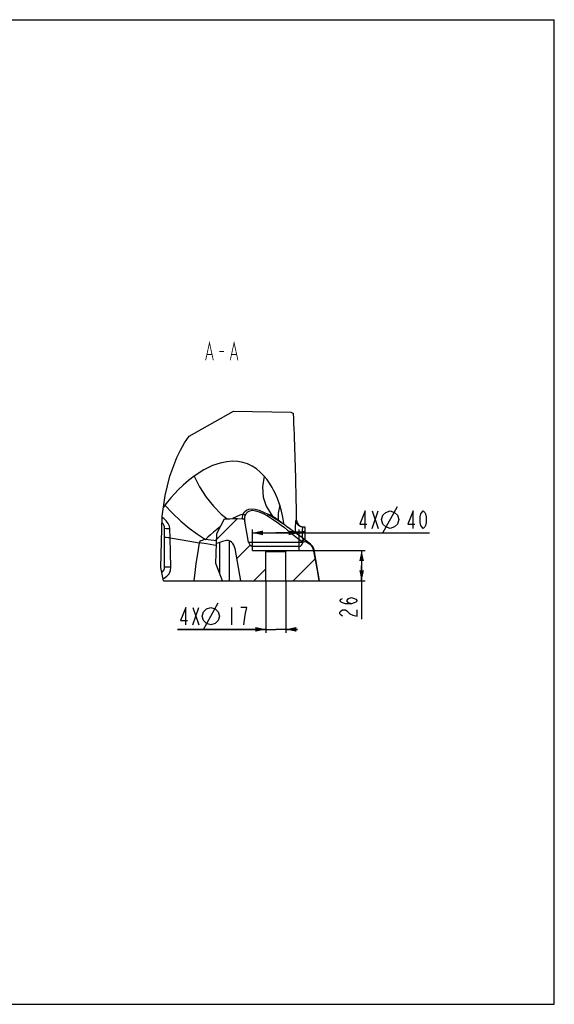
# Model space of a CAD drawing. Header units: millimetres. Extents: x 0 to 1188, y 0 to 840.
# Tile 3 of 3: x 732 to 1188, y 0 to 840. Entities that reach past the tile are written whole.
import ezdxf

# ---------------------------------------------------------------- set-up
doc = ezdxf.new("R2010")
doc.units = ezdxf.units.MM
doc.header["$LTSCALE"] = 65.34
doc.layers.get('0').update_dxf_attribs({"linetype": 'CONTINUOUS'})
for name, color, linetype in [('304103000011_DXF_HATCHING', 7, 'CONTINUOUS'), ('304103000011DXF_CONTINUOUS_LINE', 7, 'CONTINUOUS'), ('JISHUZILIAO1_DXF_DIMENSION', 7, 'CONTINUOUS'), ('JISHUZILIAO1_DXF_FORMAT', 7, 'CONTINUOUS'), ('JISHUZILIAO1_DXF_TEXT', 7, 'CONTINUOUS')]:
    doc.layers.add(name, color=color, linetype=linetype)
doc.styles.get("Standard").update_dxf_attribs({"font": 'txt', "width": 0.7})
doc.dimstyles.new('DIMSTYLE_3', dxfattribs={"dimtxt": 15, "dimasz": 9, "dimexe": 1.5, "dimexo": 0, "dimgap": 1.875, "dimtad": 1, "dimdsep": 46, "dimtxsty": 'Standard', "dimblk": '_FILLED', "dimblk1": '_FILLED', "dimblk2": '_FILLED', "dimcen": 0.09, "dimclrt": 5, "dimazin": 2, "dimtp": 0.2, "dimtm": 0.2, "dimtfac": 1, "dimtofl": 0, "dimtmove": 0, "dimatfit": 3, "dimldrblk": '_FILLED', "dimfxl": 0, "dimtolj": 1, "dimarcsym": 0})
doc.dimstyles.new('DIMSTYLE_4', dxfattribs={"dimtxt": 15, "dimasz": 9, "dimexe": 1.5, "dimexo": 0, "dimgap": 1.875, "dimtad": 1, "dimdsep": 46, "dimtxsty": 'Standard', "dimblk": '_FILLED', "dimblk1": '_FILLED', "dimblk2": '_FILLED', "dimcen": 0.09, "dimclrt": 5, "dimazin": 2, "dimtp": 0.3, "dimtm": 0.3, "dimtfac": 1, "dimtofl": 0, "dimtmove": 0, "dimatfit": 3, "dimldrblk": '_FILLED', "dimfxl": 0, "dimtolj": 1, "dimarcsym": 0})

# ---------------------------------------------------------------- blocks, each defined once
blk = doc.blocks.new('_FILLED')
at = {"color": 0, "linetype": 'ByBlock'}
blk.add_solid([(0, 0), (-1, 0.222), (-1, -0.222)], dxfattribs=at)
blk = doc.blocks.new('*D4')
at = {"layer": 'JISHUZILIAO1_DXF_DIMENSION', "color": 2, "linetype": 'Continuous', "transparency": 16777216}
for p, q in [((941.78, 361.17), (941.78, 316.88)), ((958.78, 361.17), (958.78, 316.88)), ((941.78, 319.88), (866.28, 319.88)), ((866.28, 319.88), (950.28, 319.88)), ((968.78, 319.88), (950.28, 319.88)), ((958.78, 319.88), (968.78, 319.88))]:
    blk.add_line(p, q, dxfattribs=at)
at = {"layer": 'JISHUZILIAO1_DXF_DIMENSION', "color": 2, "linetype": 'Continuous', "transparency": 16777216, "xscale": 9, "yscale": 9, "zscale": 9}
blk.add_blockref('_FILLED', (941.78, 319.88), dxfattribs=at)
at = {"layer": 'JISHUZILIAO1_DXF_DIMENSION', "color": 2, "linetype": 'Continuous', "transparency": 16777216, "xscale": 9, "yscale": 9, "zscale": 9, "rotation": 180}
blk.add_blockref('_FILLED', (958.78, 319.88), dxfattribs=at)
blk = doc.blocks.new('*D5')
at = {"layer": 'JISHUZILIAO1_DXF_DIMENSION', "color": 2, "linetype": 'Continuous', "transparency": 16777216}
for p, q in [((930.28, 390.46), (930.28, 405.21)), ((970.28, 390.46), (970.28, 405.21)), ((930.28, 402.21), (950.28, 402.21)), ((970.28, 402.21), (950.28, 402.21)), ((950.28, 402.21), (1081.36, 402.21))]:
    blk.add_line(p, q, dxfattribs=at)
at = {"layer": 'JISHUZILIAO1_DXF_DIMENSION', "color": 2, "linetype": 'Continuous', "transparency": 16777216, "xscale": 9, "yscale": 9, "zscale": 9, "rotation": 180}
blk.add_blockref('_FILLED', (930.28, 402.21), dxfattribs=at)
at = {"layer": 'JISHUZILIAO1_DXF_DIMENSION', "color": 2, "linetype": 'Continuous', "transparency": 16777216, "xscale": 9, "yscale": 9, "zscale": 9}
blk.add_blockref('_FILLED', (970.28, 402.21), dxfattribs=at)
blk = doc.blocks.new('*D6')
at = {"layer": 'JISHUZILIAO1_DXF_DIMENSION', "color": 2, "linetype": 'Continuous', "transparency": 16777216}
for p, q in [((970.28, 387.17), (1026.52, 387.17)), ((1023.52, 387.17), (1023.52, 374.17)), ((1023.52, 361.17), (1023.52, 374.17)), ((1023.52, 374.17), (1023.52, 328.6)), ((958.78, 361.17), (1026.52, 361.17))]:
    blk.add_line(p, q, dxfattribs=at)
at = {"layer": 'JISHUZILIAO1_DXF_DIMENSION', "color": 2, "linetype": 'Continuous', "transparency": 16777216, "xscale": 9, "yscale": 9, "zscale": 9}
for p, rotation in [((1023.52, 387.17), 90), ((1023.52, 361.17), 270)]:
    blk.add_blockref('_FILLED', p, dxfattribs=dict(at, rotation=rotation))
blk = doc.blocks.new('HATCHING_BL0', base_point=(942.69, 387.79))
at = {"layer": '304103000011_DXF_HATCHING', "linetype": 'Continuous'}
h = blk.add_hatch(dxfattribs=at)
h.set_pattern_fill('A', color=2, scale=23.720412, angle=45, style=0, pattern_type=0)
h.set_pattern_definition([(45, (0, 0), (-16.77286, 16.77286), [])])
edge = h.paths.add_edge_path()
edge.add_line((941.78, 361.17), (920.39, 361.17))
edge.add_line((920.39, 361.17), (915.56, 388.59))
edge.add_spline(control_points=[(915.56, 388.59), (915.5, 388.89), (915.38, 389.49), (915.22, 390.04), (915.13, 390.32)], knot_values=[0, 0, 0, 0, 0.5, 1, 1, 1, 1], degree=3, periodic=0)
edge.add_spline(control_points=[(915.13, 390.32), (914.95, 390.84), (914.53, 391.85), (913.65, 393.27), (912.54, 394.44), (911.26, 395.28), (909.81, 395.73), (908.79, 395.68), (908.26, 395.58)], knot_values=[0, 0, 0, 0, 0.166667, 0.333333, 0.5, 0.666667, 0.833333, 1, 1, 1, 1], degree=3, periodic=0)
edge.add_spline(control_points=[(908.26, 395.58), (907.09, 395.33), (904.8, 394.78), (902.62, 394.14), (901.56, 393.8)], knot_values=[0, 0, 0, 0, 0.5, 1, 1, 1, 1], degree=3, periodic=0)
edge.add_spline(control_points=[(901.56, 393.8), (900.99, 393.62), (899.9, 393.23), (898.88, 392.8), (898.4, 392.57)], knot_values=[0, 0, 0, 0, 0.5, 1, 1, 1, 1], degree=3, periodic=0)
edge.add_spline(control_points=[(898.4, 392.57), (898.68, 395.28), (899.51, 400.48), (901.7, 407.72), (903.63, 411.97), (904.73, 413.98)], knot_values=[0, 0, 0, 0, 0.333333, 0.666667, 1, 1, 1, 1], degree=3, periodic=0)
edge.add_arc((890.41, 773.6), 359.91, 272.2804, 272.9034)
edge.add_arc((927.56, 32.56), 382.06, 92.15556, 92.83781)
edge.add_spline(control_points=[(913.18, 414.35), (914.69, 414.4), (917.66, 414.43), (920.53, 414.3), (921.95, 414.19)], knot_values=[0, 0, 0, 0, 0.5, 1, 1, 1, 1], degree=3, periodic=0)
edge.add_spline(control_points=[(921.95, 414.19), (922.17, 414.18), (922.58, 414.07), (923.18, 413.67), (923.67, 413), (923.84, 412.47), (923.9, 412.17)], knot_values=[0, 0, 0, 0, 0.25, 0.5, 0.75, 1, 1, 1, 1], degree=3, periodic=0)
edge.add_line((923.9, 412.17), (927.05, 394.3))
edge.add_spline(control_points=[(927.05, 394.3), (927.16, 393.7), (927.55, 392.62), (928.71, 391.24), (929.71, 390.68), (930.28, 390.46)], knot_values=[0, 0, 0, 0, 0.333333, 0.666667, 1, 1, 1, 1], degree=3, periodic=0)
edge.add_line((930.28, 390.46), (930.28, 387.17))
edge.add_line((930.28, 387.17), (940.78, 387.17))
edge.add_line((940.78, 387.17), (941.78, 386.17))
edge.add_line((941.78, 386.17), (941.78, 361.17))
edge = h.paths.add_edge_path()
edge.add_line((986.98, 361.17), (958.78, 361.17))
edge.add_line((958.78, 361.17), (958.78, 386.17))
edge.add_line((958.78, 386.17), (959.78, 387.17))
edge.add_line((959.78, 387.17), (970.28, 387.17))
edge.add_line((970.28, 387.17), (970.28, 390.46))
edge.add_spline(control_points=[(970.28, 390.46), (970.77, 390.64), (971.64, 391.11), (972.71, 392.22), (973.16, 393.09), (973.32, 393.57)], knot_values=[0, 0, 0, 0, 0.333333, 0.666667, 1, 1, 1, 1], degree=3, periodic=0)
edge.add_spline(control_points=[(973.32, 393.57), (973.4, 393.8), (973.63, 394.22), (974.22, 394.72), (974.91, 394.96), (975.66, 394.94), (976.1, 394.75), (976.31, 394.62)], knot_values=[0, 0, 0, 0, 0.2, 0.4, 0.6, 0.8, 1, 1, 1, 1], degree=3, periodic=0)
edge.add_arc((899.48, 277.19), 140.33, 55.52127, 56.80411)
edge.add_spline(control_points=[(978.92, 392.87), (979.2, 392.67), (979.74, 392.25), (980.46, 391.52), (981.08, 390.7), (981.59, 389.81), (981.99, 388.86), (982.16, 388.21), (982.23, 387.87)], knot_values=[0, 0, 0, 0, 0.166667, 0.333333, 0.5, 0.666667, 0.833333, 1, 1, 1, 1], degree=3, periodic=0)
edge.add_arc((380.06, 267.08), 614.17, 8.81242, 11.34274)

msp = doc.modelspace()

# ---------------------------------------------------------------- linework, layer by layer
at = {"color": 2, "linetype": 'Continuous'}
for p, q in [((876.327, 484.607), (914.229, 506.146)), ((914.229, 506.146), (962.97, 505.206)), ((962.97, 505.206), (965.342, 504.07)), ((868.815, 472.892), (872.286, 478.967)), ((872.286, 478.967), (876.327, 484.607)), ((865.811, 466.581), (868.815, 472.892)), ((859.927, 450.659), (865.811, 466.581)), ((855.884, 434.101), (859.927, 450.659)), ((853.293, 416.508), (855.884, 434.101)), ((852.093, 372.756), (853.293, 416.508)), ((899.945, 401.554), (906.491, 414.056)), ((898.921, 375.975), (899.945, 401.554)), ((854.285, 361.168), (852.093, 372.756)), ((904.627, 361.168), (898.921, 375.975))]:
    msp.add_line(p, q, dxfattribs=at)
at = {"layer": '304103000011DXF_CONTINUOUS_LINE', "color": 9, "linetype": 'Continuous'}
for p, q in [((940.282, 450.705), (938.981, 441.509)), ((949.356, 436.616), (948.304, 438.616)), ((855.508, 425.774), (854.433, 424.245)), ((907.178, 415.37), (908.64, 414.152)), ((943.042, 416.75), (947.556, 414.011)), ((968.001, 413.084), (967.532, 413.084)), ((957.639, 406.698), (960.366, 404.545)), ((860.648, 372.842), (860.144, 398.028)), ((910.308, 395.488), (910.308, 361.168)), ((966.703, 403.104), (972.656, 403.168)), ((966.703, 403.104), (966.707, 402.577)), ((975.28, 403.168), (972.656, 403.168)), ((972.656, 403.168), (972.701, 398.146)), ((891.1, 392.791), (884.79, 393.734)), ((902.2, 393.986), (902.2, 367.467)), ((927.051, 394.3), (972.742, 394.3)), ((979.887, 392.661), (979.273, 392.809))]:
    msp.add_line(p, q, dxfattribs=at)
at = {"layer": '304103000011DXF_CONTINUOUS_LINE', "color": 7, "linetype": 'Continuous'}
for p, q in [((906.491, 414.056), (908.64, 414.152)), ((927.051, 394.3), (923.9, 412.169)), ((948.643, 415.576), (948.648, 415.571)), ((949.042, 415.261), (949.037, 415.264)), ((958.908, 408.312), (949.042, 415.261)), ((855.28, 373.168), (855.28, 406.168)), ((962.357, 405.8), (971.572, 398.961)), ((975.28, 407.168), (973.516, 407.168)), ((975.28, 396.158), (975.28, 407.168)), ((975.109, 396.287), (971.572, 398.961)), ((979.888, 392.66), (975.109, 396.287)), ((901.562, 393.799), (899.606, 393.094)), ((920.393, 361.168), (915.496, 388.95)), ((970.28, 390.465), (930.28, 390.465)), ((930.28, 387.168), (930.28, 390.465)), ((930.28, 387.168), (970.28, 387.168)), ((941.78, 386.168), (940.78, 387.168)), ((958.78, 386.168), (959.78, 387.168)), ((970.28, 387.168), (970.28, 390.465)), ((982.75, 388.48), (981.884, 390.454)), ((982.912, 387.803), (982.75, 388.48)), ((941.78, 386.168), (958.78, 386.168)), ((941.78, 361.168), (941.78, 386.168)), ((958.78, 361.168), (958.78, 386.168)), ((854.285, 361.168), (987.673, 361.168))]:
    msp.add_line(p, q, dxfattribs=at)
at = {"layer": '304103000011DXF_CONTINUOUS_LINE', "color": 9, "linetype": 'Continuous'}
for points in [[(940.282, 450.705), (937.004, 454.125), (933.65, 456.883), (930.037, 459.17), (926.144, 460.977), (922.041, 462.259), (917.806, 463.003), (913.391, 463.23), (908.519, 462.895), (902.86, 461.803), (896.3, 459.65), (888.847, 456.085), (880.583, 450.706)], [(880.583, 450.706), (875.696, 446.858), (871.255, 443), (867.257, 439.199), (863.694, 435.519), (860.556, 432.019), (857.833, 428.753), (855.508, 425.774)], [(880.583, 450.706), (885.225, 441.509), (890.795, 432.767), (897.054, 424.855), (903.731, 418.116), (907.206, 415.422)], [(948.304, 438.616), (947.069, 440.965), (944.77, 444.719), (942.496, 447.946), (940.282, 450.705)], [(938.981, 441.509), (939.573, 432.766), (942.031, 424.855), (946.25, 418.115), (948.643, 415.576)], [(953.743, 425.774), (951.594, 431.587), (949.356, 436.616)], [(855.508, 425.774), (862.062, 418.897), (869.087, 412.308), (876.321, 406.253), (883.497, 400.957), (890.348, 396.616)], [(922.425, 418.144), (923.6, 420.068), (925.263, 421.539), (927.303, 422.441), (929.718, 422.766), (932.627, 422.473), (935.982, 421.525), (939.707, 419.99), (943.469, 418.145)], [(924.074, 416.75), (925, 418.698), (926.406, 420.188), (928.193, 421.103), (930.356, 421.433), (933.001, 421.135), (936.085, 420.175), (939.536, 418.619), (943.042, 416.75)], [(953.743, 425.774), (952.153, 418.896), (952.316, 412.955)], [(957.266, 409.469), (957.147, 410.484), (956.341, 415.505), (955.227, 420.653), (953.743, 425.774)], [(859.777, 405.517), (859.367, 407.813), (858.321, 410.284), (856.685, 412.593), (854.757, 414.41), (853.262, 415.366)], [(922.425, 418.144), (919.542, 417.195), (916.455, 415.947), (913.185, 414.351)], [(921.95, 414.195), (921.912, 415.505), (922.052, 416.806), (922.425, 418.144)], [(922.425, 418.144), (923.148, 417.875), (923.727, 417.386), (924.074, 416.75)], [(923.9, 412.169), (923.726, 413.701), (923.762, 415.202), (924.074, 416.75)], [(943.469, 418.145), (943.459, 417.875), (943.31, 417.386), (943.042, 416.75)], [(943.469, 418.145), (948.39, 415.367), (952.603, 412.688), (956.241, 410.205)], [(949.037, 415.264), (947.959, 415.967), (945.787, 417.16), (943.469, 418.145)], [(947.556, 414.011), (951.421, 411.364), (954.759, 408.909), (957.639, 406.698)], [(967.532, 413.084), (967.343, 412.753), (967.144, 411.781), (966.958, 410.231), (966.809, 408.216), (966.717, 405.783), (966.703, 403.104)], [(967.532, 413.084), (968.012, 410.814), (969.314, 408.896), (971.246, 407.617), (973.516, 407.168)], [(859.777, 405.517), (858.023, 405.584), (856.571, 405.729), (855.614, 405.933), (855.28, 406.168)], [(860.144, 398.028), (860.051, 400.42), (859.931, 402.832), (859.777, 405.517)], [(903.157, 407.689), (903.026, 407.593), (899.817, 405.061), (896.961, 402.661), (894.442, 400.432), (892.243, 398.409), (890.348, 396.616)], [(960.366, 404.545), (967.336, 398.93), (968.827, 397.717), (970.021, 396.735), (970.961, 395.945), (971.69, 395.311), (972.244, 394.802)], [(965.496, 403.477), (965.031, 403.612), (964.421, 403.416), (963.785, 402.926), (963.243, 402.236)], [(973.115, 406.646), (972.922, 406.025), (972.768, 405.217), (972.671, 404.242), (972.656, 403.168)], [(973.517, 407.168), (973.32, 407.036), (973.115, 406.646)], [(860.144, 398.028), (858.273, 398.058), (856.697, 398.138), (855.647, 398.254), (855.28, 398.39)], [(860.144, 398.028), (868.659, 396.424), (876.958, 394.979), (884.79, 393.734)], [(890.348, 396.616), (888.649, 396.234), (887.307, 395.808), (886.285, 395.35), (885.517, 394.84), (885.019, 394.29), (884.79, 393.734)], [(899.697, 395.362), (899.545, 395.383), (890.348, 396.616)], [(975.28, 396.068), (974.421, 396.385), (973.486, 396.239), (972.697, 395.666), (972.244, 394.802)], [(972.244, 394.802), (972.427, 394.626), (972.593, 394.458), (972.742, 394.3)], [(975.808, 395.577), (974.922, 395.899), (973.969, 395.752), (973.179, 395.173), (972.742, 394.3)], [(972.87, 397.984), (973.891, 397.2), (974.681, 396.571), (975.28, 396.068)], [(979.273, 392.809), (977.292, 394.447), (975.28, 396.068)], [(975.28, 396.068), (975.475, 395.895), (975.651, 395.732), (975.808, 395.577)], [(975.808, 395.577), (976.14, 395.199), (976.311, 394.887), (976.312, 394.617)], [(884.79, 393.734), (883.288, 384.446), (882.083, 375.98), (881.123, 368.294), (880.346, 361.168)], [(899.54, 391.448), (897.427, 391.795), (891.1, 392.791)], [(972.742, 394.3), (973.092, 394.013), (973.288, 393.776), (973.321, 393.568)], [(979.273, 392.809), (979.105, 392.842), (978.922, 392.867)], [(982.436, 387.87), (981.808, 389.767), (980.731, 391.449), (979.273, 392.809)], [(982.436, 387.87), (982.338, 387.873), (982.23, 387.871)], [(982.912, 387.803), (982.903, 387.813), (982.436, 387.87)], [(853.91, 363.151), (854.912, 363.532), (857.323, 365.237), (859.118, 367.388), (860.28, 369.993), (860.648, 372.842)], [(860.648, 372.842), (859.018, 372.852), (857.523, 372.895), (856.323, 372.968), (855.548, 373.063), (855.28, 373.168)]]:
    msp.add_lwpolyline(points, dxfattribs=at)
at = {"layer": '304103000011DXF_CONTINUOUS_LINE', "color": 7, "linetype": 'Continuous'}
for points in [[(908.64, 414.152), (910.903, 414.258), (913.185, 414.35)], [(913.185, 414.351), (917.635, 414.39), (921.95, 414.195)], [(921.95, 414.195), (922.577, 414.031), (923.16, 413.623), (923.63, 412.978), (923.9, 412.169)], [(949.037, 415.264), (948.879, 415.378), (948.701, 415.524), (948.648, 415.571)], [(958.908, 408.312), (959.381, 407.971), (962.357, 405.8)], [(908.256, 395.58), (904.827, 394.756), (901.562, 393.799)], [(915.126, 390.316), (914.49, 391.835), (913.61, 393.232), (912.511, 394.387), (911.229, 395.214), (909.794, 395.64), (908.256, 395.58)], [(973.321, 393.568), (973.669, 394.198), (974.235, 394.679), (974.917, 394.917), (975.641, 394.897), (976.312, 394.617)], [(915.558, 388.59), (915.37, 389.477), (915.126, 390.316)], [(976.312, 394.617), (977.621, 393.749), (978.922, 392.867)], [(978.922, 392.867), (979.728, 392.234), (980.446, 391.504), (981.065, 390.689), (981.573, 389.802), (981.964, 388.857), (982.23, 387.871)], [(981.884, 390.453), (980.548, 392.102), (979.887, 392.661)], [(982.23, 387.871), (983.903, 379.227), (985.486, 370.326), (986.977, 361.168)], [(987.673, 361.168), (986.239, 369.649), (984.493, 379.428), (982.912, 387.803)]]:
    msp.add_lwpolyline(points, dxfattribs=at)
for centre, radius, start, end in [((-2031.704, 370.99), 3000, 1.192026, 2.542479), ((-2031.704, 370.99), 3000, 0.803967, 1.191732), ((974, 413.168), 6, 180.803967, 265.420491), ((849.28, 406.168), 6, 0, 49.992719), ((931.975, 395.168), 5, 190, 250.177972), ((968.584, 395.168), 5, 289.822028, 341.337652), ((849.28, 373.168), 6, 307.425351, 360)]:
    msp.add_arc(centre, radius, start, end, dxfattribs=at)
at = {"layer": 'JISHUZILIAO1_DXF_DIMENSION', "color": 5, "linetype": 'Continuous'}
for p, q in [((1032.486, 405.964), (1037.736, 420.964)), ((1032.486, 420.964), (1037.736, 405.964)), ((1041.611, 402.214), (1054.111, 424.714)), ((879.4, 338.632), (884.65, 323.632)), ((879.4, 323.632), (884.65, 338.632)), ((888.525, 319.882), (901.025, 342.382)), ((912.525, 338.632), (912.525, 323.632))]:
    msp.add_line(p, q, dxfattribs=at)
for points in [[(1026.58, 405.964), (1026.58, 420.964), (1021.986, 409.714), (1027.892, 409.714)], [(1040.361, 413.464), (1041.611, 417.214), (1044.111, 419.714), (1047.861, 420.964), (1051.611, 419.714), (1054.111, 417.214), (1055.361, 413.464), (1054.111, 409.714), (1051.611, 407.214), (1047.861, 405.964), (1044.111, 407.214), (1041.611, 409.714), (1040.361, 413.464)], [(1067.58, 405.964), (1067.58, 420.964), (1062.986, 409.714), (1068.892, 409.714)], [(1076.111, 405.964), (1074.798, 407.214), (1074.142, 408.464), (1073.486, 410.964), (1073.486, 415.964), (1074.142, 418.464), (1074.798, 419.714), (1076.111, 420.964), (1077.423, 419.714), (1078.08, 418.464), (1078.736, 415.964), (1078.736, 410.964), (1078.08, 408.464), (1077.423, 407.214), (1076.111, 405.964)], [(1014.767, 341.724), (1012.267, 342.38), (1011.017, 344.349), (1012.267, 346.318), (1014.767, 346.974), (1017.267, 346.318), (1018.517, 345.661), (1019.767, 344.349), (1018.517, 343.036), (1017.267, 342.38), (1014.767, 341.724), (1009.767, 341.724), (1007.267, 342.38), (1006.017, 343.036), (1004.767, 344.349), (1006.017, 345.661), (1007.267, 346.318)], [(873.494, 323.632), (873.494, 338.632), (868.9, 327.382), (874.806, 327.382)], [(887.275, 331.132), (888.525, 334.882), (891.025, 337.382), (894.775, 338.632), (898.525, 337.382), (901.025, 334.882), (902.275, 331.132), (901.025, 327.382), (898.525, 324.882), (894.775, 323.632), (891.025, 324.882), (888.525, 327.382), (887.275, 331.132)], [(924.338, 333.632), (925.65, 338.632), (920.4, 338.632)], [(1007.267, 331.224), (1006.017, 331.88), (1004.767, 333.193), (1004.767, 334.505), (1006.017, 335.818), (1007.267, 336.474), (1009.767, 336.474), (1011.017, 335.818)], [(1011.017, 335.818), (1013.517, 333.193), (1016.017, 331.88), (1019.767, 331.224), (1019.767, 336.474)], [(923.025, 323.632), (923.681, 329.882), (924.338, 333.632)]]:
    msp.add_lwpolyline(points, dxfattribs=at)
at = {"layer": 'JISHUZILIAO1_DXF_FORMAT', "color": 7, "linetype": 'Continuous'}
for p, q in [((0, 840), (1188, 840)), ((1188, 0), (1188, 840)), ((0, 0), (1188, 0))]:
    msp.add_line(p, q, dxfattribs=at)
at = {"layer": 'JISHUZILIAO1_DXF_TEXT', "color": 5, "linetype": 'Continuous', "const_width": 0.7}
for points in [[(890.352, 549.412), (893.633, 564.412), (896.914, 549.412)], [(911.352, 549.412), (914.633, 564.412), (917.914, 549.412)], [(891.664, 554.412), (895.602, 554.412)], [(902.164, 556.912), (906.102, 556.912)], [(912.664, 554.412), (916.602, 554.412)]]:
    msp.add_lwpolyline(points, dxfattribs=at)

# ---------------------------------------------------------------- block references
msp.add_blockref('HATCHING_BL0', (942.687, 387.786))

# ---------------------------------------------------------------- dimensions: what is measured, and where the dimension line sits
at = {"layer": 'JISHUZILIAO1_DXF_DIMENSION', "color": 2, "linetype": 'Continuous'}
for base, p1, p2, dimstyle, picture, middle in [((970.28, 402.214), (930.28, 390.465), (970.28, 390.465), 'DIMSTYLE_4', '*D5', (1019.361, 402.214)), ((958.78, 319.882), (941.78, 361.168), (958.78, 361.168), 'DIMSTYLE_3', '*D4', (866.275, 319.882))]:
    dim = msp.add_linear_dim(base=base, p1=p1, p2=p2, text='4X%%c<>', dimstyle=dimstyle, dxfattribs=at)
    dim.commit()
    dim.dimension.update_dxf_attribs({"geometry": picture, "text_midpoint": middle, "dimtype": 160})
dim = msp.add_linear_dim(base=(1023.517, 361.168), p1=(970.28, 387.168), p2=(958.78, 361.168), angle=270, dimstyle='DIMSTYLE_3', dxfattribs=at)
dim.commit()
dim.dimension.update_dxf_attribs({"geometry": '*D6', "text_midpoint": (1023.517, 328.599), "dimtype": 160})

doc.saveas('drawing.dxf')
